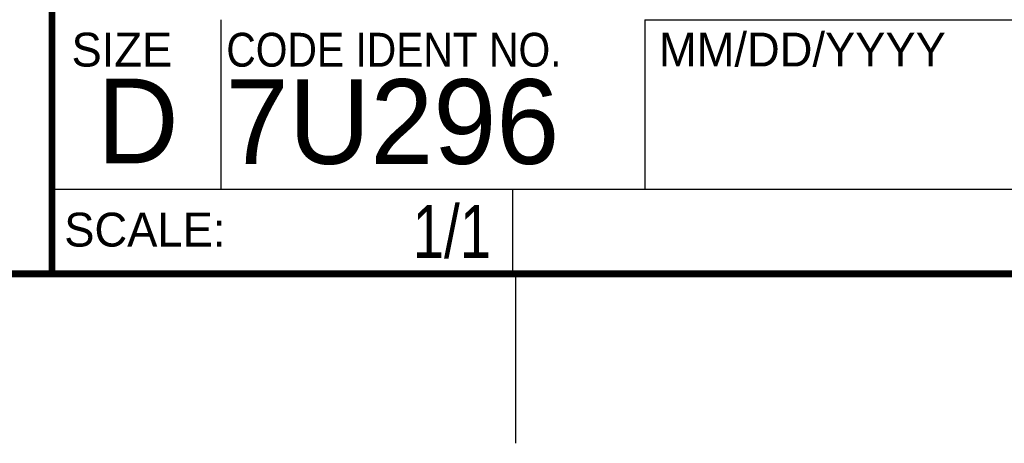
# Model space of a CAD drawing. Header units: inches. Extents: x 0 to 34, y 0 to 22.
# Tile 8 of 16: x 28.3 to 31.2, y 0 to 1.3. Entities that reach past the tile are written whole.
import ezdxf
from ezdxf.enums import TextEntityAlignment as Align

# ---------------------------------------------------------------- set-up
doc = ezdxf.new("R2010")
doc.units = ezdxf.units.IN
doc.header["$LTSCALE"] = 1.87
doc.header["$MEASUREMENT"] = 0
doc.layers.get('0').update_dxf_attribs({"linetype": 'CONTINUOUS'})
doc.styles.get("Standard").update_dxf_attribs({"font": 'txt', "width": 0.8})

msp = doc.modelspace()

# ---------------------------------------------------------------- linework, layer by layer
at = {"color": 2, "linetype": 'CONTINUOUS'}
for p, q in [((28.88, 0.75), (28.88, 1.25)), ((30.13, 1.2499), (33.49, 1.2499)), ((30.13, 1.2499), (30.13, 0.7499)), ((28.3795, 0.75), (29.7395, 0.75)), ((28.3795, 0.75), (28.3795, 0.5)), ((28.38, 0.75), (33.5, 0.75)), ((29.7395, 0.75), (29.7395, 0.5)), ((30.13, 0.7499), (33.49, 0.7499)), ((28.3795, 0.5), (29.7395, 0.5)), ((29.75, 0), (29.75, 0.5))]:
    msp.add_line(p, q, dxfattribs=at)
at = {"color": 7, "linetype": 'CONTINUOUS', "const_width": 0.02}
for points in [[(28.38, 3), (28.38, 0.5)], [(0.5, 0.5), (33.5, 0.5)]]:
    msp.add_lwpolyline(points, dxfattribs=at)

# ---------------------------------------------------------------- texts
at = {"color": 2, "linetype": 'CONTINUOUS'}
for s, p in [('SIZE', (28.4379, 1.1118)), ('MM/DD/YYYY', (30.1721, 1.1121)), ('SCALE:', (28.4164, 0.5806))]:
    msp.add_text(s, height=0.1, dxfattribs=at).set_placement(p)
at = {"color": 2, "linetype": 'CONTINUOUS', "width": 0.9}
msp.add_text('CODE IDENT NO.', height=0.1, dxfattribs=at).set_placement((28.8949, 1.1115))
at = {"color": 7, "linetype": 'CONTINUOUS'}
for s, p in [('D  ', (28.5128, 0.8264)), ('7U296', (28.8928, 0.8245))]:
    msp.add_text(s, height=0.25, dxfattribs=at).set_placement(p)
at = {"color": 7, "linetype": 'CONTINUOUS', "width": 0.8}
msp.add_text('1/1', height=0.15625, dxfattribs=at).set_placement((29.677, 0.5469), align=Align.RIGHT)
at = {"color": 7, "linetype": 'CONTINUOUS', "insert": (30.9443, 1.9853), "char_height": 0.2, "width": 2.72, "attachment_point": 2}
msp.add_mtext('CUSTOMER DRAWING,\\PNI UES-3880', dxfattribs=at)

doc.saveas('drawing.dxf')
